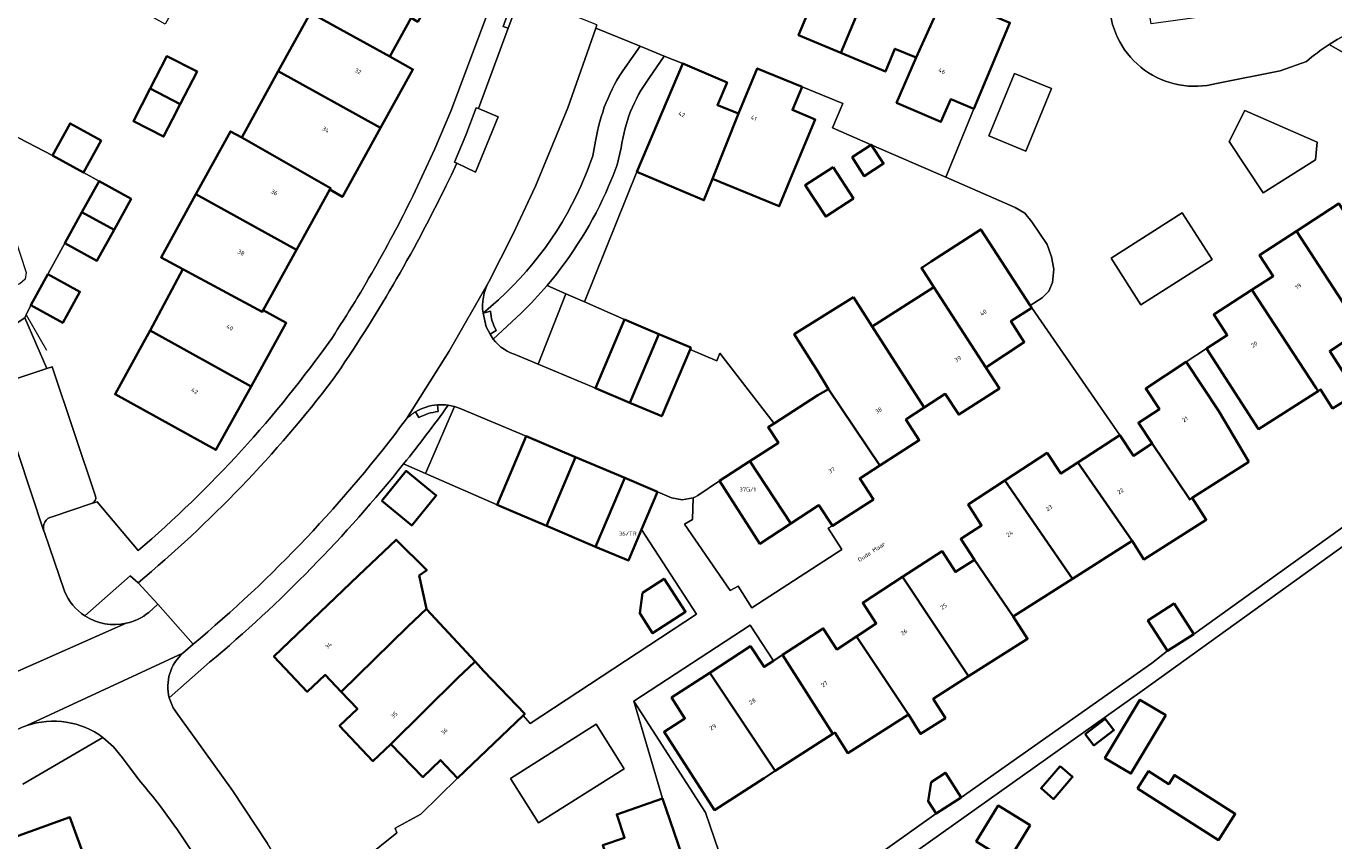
# Model space of a CAD drawing. Header units: metres. Extents: x 197700 to 204338, y 317132 to 325229.
# Tile 220 of 256: x 199540 to 199650, y 319444 to 319514. Entities that reach past the tile are written whole.
import ezdxf
from ezdxf.enums import TextEntityAlignment as Align

# ---------------------------------------------------------------- set-up
doc = ezdxf.new("R2010")
doc.units = ezdxf.units.M
for name, color, linetype, lineweight in [('B-WE-GR-BEPLANTING_CULTUUR_BODEMBEDEKKER-GV', 90, 'Continuous', 18), ('B-WE-GR-BEPLANTING_CULTUUR_HEESTERS-GV', 90, 'Continuous', 18), ('B-WE-IE-TERREINAFSCHEIDING_KUNSTMATIG_HEKWERK-G', 20, 'IE-TERREINAFSCHEIDING-KUNSTMATIG', 18), ('B-WE-OG-BEBOUWING-GV', 7, 'Continuous', 35), ('B-WE-OG-BEBOUWING-T18', 10, 'Continuous', 18), ('B-WE-OG-TERREIN_CULTUURSCHEIDING-GV', 7, 'Continuous', 18), ('B-WE-OG-TERREIN_ERF-GV', 7, 'Continuous', 18), ('B-WE-OG-TOPOGRAFIE-T18', 10, 'Continuous', 18), ('B-WE-VH-VERHARDING_ASFALT-GV', 252, 'Continuous', 18), ('B-WE-VH-VERHARDING_BEDRIJFSVLOERPLAAT-GV', 252, 'Continuous', 18), ('B-WE-VH-VERHARDING_BETONSTRAATSTEEN-GV', 252, 'Continuous', 18), ('B-WE-VH-VERHARDING_OPEN-GV', 252, 'Continuous', 18), ('B-WE-VH-VERHARDING_SIERBESTRATING-GV', 252, 'Continuous', 18), ('B-WE-VH-VERHARDING_TEGEL-GV', 252, 'Continuous', 18)]:
    doc.layers.add(name, color=color, linetype=linetype, lineweight=lineweight)
doc.styles.add('NLCS-ISO-M200-T18', font='NLCS-ISO.ttf', dxfattribs={"height": 0.36})
doc.linetypes.add('IE-TERREINAFSCHEIDING-KUNSTMATIG', pattern='A,4,[82,NLCS.SHX,S=0.75,R=90,X=0,Y=0],4,-2', length=10)

msp = doc.modelspace()

# ---------------------------------------------------------------- linework, layer by layer
at = {"layer": 'B-WE-GR-BEPLANTING_CULTUUR_BODEMBEDEKKER-GV'}
for points in [[(199626.425, 319508.279), (199623.283, 319509.574), (199621.1, 319504.274), (199624.242, 319502.979)], [(199576.013, 319501.947), (199577.61, 319501.196), (199579.509, 319505.875), (199577.846, 319506.596), (199577.65, 319506.658), (199576.779, 319504.334), (199575.818, 319502.046)], [(199648.924, 319503.737), (199642.813, 319506.413), (199641.477, 319503.802), (199644.349, 319499.436), (199648.805, 319502.254)]]:
    msp.add_lwpolyline(points, close=True, dxfattribs=at)
for points in [[(199581.171, 319485.654), (199582.92, 319484.918), (199585.257, 319490.889), (199583.665, 319491.591)], [(199581.465, 319489.236), (199579.085, 319487.048)], [(199571.51, 319476.461), (199573.36, 319475.649), (199573.365, 319475.659), (199575.832, 319481.317), (199575.793, 319481.33), (199575.285, 319481.435)], [(199549.91, 319463.869), (199550.666, 319464.57), (199549.008, 319466.382), (199548.319, 319466.974), (199544.493, 319463.578)]]:
    msp.add_lwpolyline(points, dxfattribs=at)
for points in [[(199583.665, 319491.591, -0.0239245), (199581.465, 319489.236)], [(199579.085, 319487.048, 0.1602921), (199581.171, 319485.654)], [(199575.285, 319481.435, -0.0130712), (199571.51, 319476.461)], [(199548.003, 319462.941, 0.1166361), (199549.91, 319463.869)], [(199544.493, 319463.578, 0.2020609), (199548.003, 319462.941)]]:
    msp.add_lwpolyline(points, format="xyb", dxfattribs=at)
at = {"layer": 'B-WE-GR-BEPLANTING_CULTUUR_HEESTERS-GV'}
for points in [[(199649.936, 319512.013), (199650.629, 319512.449), (199652.2, 319513.301), (199653.841, 319514.009), (199655.538, 319514.567), (199662.282, 319515.959), (199668.047, 319517.911), (199667.51, 319518.187), (199658.568, 319517.054), (199634.873, 319513.778), (199631.652, 319533.101), (199629.341, 319533.398), (199628.584, 319531.576), (199630.79, 319530.678), (199632.218, 319520.23), (199631.804, 319517.763), (199631.324, 319515.31)], [(199667.118, 319515.624), (199668.047, 319517.911), (199662.282, 319515.959), (199655.538, 319514.567), (199653.841, 319514.009), (199652.2, 319513.301), (199650.629, 319512.449), (199649.936, 319512.013)], [(199587.803, 319513.411), (199585.422, 319506.636), (199582.678, 319500), (199580.77, 319495.91), (199578.726, 319491.887)], [(199590.271, 319510.067), (199591.561, 319511.892), (199587.803, 319513.411)], [(199649.936, 319512.013), (199651.474, 319511.134)], [(199640.409, 319508.713), (199645.791, 319509.799), (199648.023, 319510.582)], [(199586.52, 319500), (199587.058, 319501.276), (199587.536, 319502.576), (199587.781, 319503.826)], [(199537.788, 319483.381), (199541.271, 319484.548), (199539.392, 319488.832), (199535.766, 319486.457), (199536.596, 319484.025)]]:
    msp.add_lwpolyline(points, dxfattribs=at)
for points in [[(199631.324, 319515.31, 0.4745499), (199640.409, 319508.713)], [(199648.023, 319510.582, -0.0298868), (199649.936, 319512.013)], [(199587.781, 319503.826, -0.1145782), (199590.271, 319510.067)], [(199578.238, 319489.244, 0.1171087), (199586.52, 319500)], [(199578.726, 319491.887, 0.1615309), (199578.238, 319489.244)]]:
    msp.add_lwpolyline(points, format="xyb", dxfattribs=at)
for points in [[(199637.502, 319497.752), (199631.461, 319493.909), (199633.989, 319489.935), (199640.03, 319493.778)], [(199604.336, 319471.404), (199601.708, 319469.694), (199598.269, 319475.011), (199596.446, 319473.785), (199596.247, 319473.678), (199596.041, 319473.589), (199595.984, 319471.757), (199595.31, 319471.353), (199599.187, 319465.73), (199599.85, 319466.099), (199601.026, 319464.254), (199608.636, 319469.2), (199607.501, 319471.001), (199607.856, 319471.197), (199606.709, 319472.948)]]:
    msp.add_lwpolyline(points, close=True, dxfattribs=at)
at = {"layer": 'B-WE-IE-TERREINAFSCHEIDING_KUNSTMATIG_HEKWERK-G'}
for points in [[(199585.257, 319490.889), (199583.665, 319491.591)], [(199582.92, 319484.918), (199585.257, 319490.889)], [(199539.522, 319489.107), (199541.235, 319486.102)], [(199575.832, 319481.317), (199573.365, 319475.659)], [(199573.365, 319475.659), (199573.36, 319475.649), (199571.51, 319476.461)]]:
    msp.add_lwpolyline(points, dxfattribs=at)
at = {"layer": 'B-WE-OG-BEBOUWING-GV'}
for points in [[(199608.559, 319511.315), (199612.424, 319520.545), (199606.933, 319522.847), (199603.861, 319515.571), (199605.784, 319514.766), (199604.968, 319512.82)], [(199570.341, 319511.005), (199572.153, 319514.269), (199572.709, 319513.951), (199573.67, 319515.628), (199573.962, 319515.459), (199574.118, 319515.741), (199564.916, 319520.856), (199562.487, 319516.486), (199561.871, 319515.342), (199563.48, 319514.463), (199563.62, 319514.716)], [(199612.424, 319520.545), (199608.559, 319511.315), (199612.34, 319509.73), (199613.152, 319511.666), (199614.935, 319510.907), (199618.195, 319518.126)], [(199614.935, 319510.907), (199613.284, 319507.078), (199617.051, 319505.453), (199617.896, 319507.391), (199619.833, 319506.578), (199622.893, 319513.868), (199618.283, 319515.804), (199617.457, 319516.151), (199618.283, 319518.089), (199618.195, 319518.126)], [(199560.884, 319509.746), (199569.561, 319504.956), (199572.298, 319509.912), (199570.341, 319511.005), (199563.62, 319514.716), (199563.48, 319514.463)], [(199552.583, 319506.972), (199554, 319509.727), (199551.444, 319511.041), (199550.027, 319508.286)], [(199591.262, 319501.231), (199595.865, 319499.277), (199596.961, 319498.812), (199597.698, 319500.634), (199599.883, 319506.163), (199598.107, 319506.882), (199598.927, 319508.804), (199595.158, 319510.41)], [(199557.789, 319504.121), (199565.32, 319499.845), (199565.245, 319499.712), (199566.324, 319499.091), (199569.561, 319504.956), (199560.884, 319509.746)], [(199597.698, 319500.634), (199603.34, 319498.312), (199604.474, 319501.041), (199606.392, 319505.658), (199604.453, 319506.472), (199605.272, 319508.418), (199601.475, 319509.995), (199599.883, 319506.163)], [(199550.027, 319508.286), (199548.61, 319505.532), (199551.166, 319504.217), (199551.923, 319505.69), (199552.583, 319506.972)], [(199541.743, 319502.614), (199544.37, 319501.164), (199545.867, 319503.878), (199543.241, 319505.328)], [(199562.422, 319494.603), (199565.245, 319499.712), (199565.32, 319499.845), (199557.789, 319504.121), (199556.833, 319504.648), (199553.906, 319499.33)], [(199609.515, 319502.463), (199610.553, 319500.865), (199612.182, 319501.922), (199611.144, 319503.52)], [(199607.906, 319501.625), (199605.55, 319500.096), (199607.279, 319497.434), (199609.635, 319498.963)], [(199545.696, 319500.421), (199544.248, 319497.799), (199546.962, 319496.301), (199548.41, 319498.923)], [(199562.422, 319494.603), (199553.906, 319499.33), (199550.957, 319493.972), (199552.784, 319492.967), (199559.515, 319489.339), (199559.602, 319489.5)], [(199653.253, 319497.65), (199651.913, 319496.785), (199650.773, 319498.536), (199647.191, 319496.203), (199652.657, 319487.772), (199657.639, 319490.952)], [(199542.801, 319495.177), (199545.515, 319493.679), (199546.962, 319496.301), (199544.248, 319497.799)], [(199624.615, 319489.889), (199620.423, 319496.345), (199616.23, 319493.623), (199615.502, 319493.151), (199615.396, 319493.082), (199616.457, 319491.44), (199620.851, 319484.643), (199624.108, 319486.782), (199622.971, 319488.55), (199624.742, 319489.693)], [(199647.191, 319496.203), (199644.057, 319494.162), (199645.206, 319492.388), (199643.396, 319491.22), (199648.855, 319482.869), (199649.01, 319482.636), (199649.216, 319482.768), (199650.235, 319481.17), (199652.291, 319482.434), (199649.998, 319486.028), (199652.657, 319487.772)], [(199541.352, 319492.55), (199539.9, 319489.904), (199542.618, 319488.413), (199544.07, 319491.059)], [(199552.784, 319492.967), (199550.013, 319487.761), (199558.576, 319483.019), (199561.562, 319488.418), (199559.602, 319489.5), (199559.515, 319489.339)], [(199615.612, 319481.228), (199617.414, 319482.4), (199618.553, 319480.636), (199622.001, 319482.862), (199620.851, 319484.643), (199616.457, 319491.44), (199611.226, 319488.102)], [(199609.635, 319490.596), (199604.62, 319487.447), (199606.215, 319484.905), (199606.515, 319484.425), (199607.523, 319482.807), (199611.875, 319476.316), (199615.211, 319478.463), (199614.074, 319480.228), (199615.612, 319481.228), (199611.226, 319488.102)], [(199649.01, 319482.636), (199648.855, 319482.869), (199643.396, 319491.22), (199640.174, 319489.14), (199641.308, 319487.372), (199639.547, 319486.231), (199642.265, 319482.035), (199643.962, 319479.415)], [(199593.146, 319487.467), (199592.21, 319487.862), (199590.22, 319488.702), (199587.762, 319482.88), (199590.673, 319481.651)], [(199558.576, 319483.019), (199550.013, 319487.761), (199549.473, 319486.746), (199547.053, 319482.37), (199555.603, 319477.642)], [(199595.847, 319486.327), (199593.146, 319487.467), (199590.673, 319481.651), (199593.389, 319480.505), (199595.781, 319486.17)], [(199643.147, 319476.633), (199640.587, 319480.932), (199637.839, 319485.109), (199634.407, 319482.85), (199635.567, 319481.088), (199633.787, 319479.946), (199634.95, 319478.193), (199638.131, 319473.434), (199638.351, 319473.581)], [(199607.523, 319482.807), (199606.613, 319482.291), (199602.905, 319479.892), (199602.415, 319479.575), (199603.273, 319478.249), (199600.845, 319476.678), (199604.336, 319471.404), (199606.709, 319472.948), (199607.856, 319471.197), (199611.33, 319473.453), (199610.168, 319475.217), (199611.875, 319476.316)], [(199583.613, 319471.205), (199586.074, 319477.035), (199581.903, 319478.805), (199579.427, 319472.984), (199580.629, 319472.473)], [(199634.95, 319478.193), (199633.365, 319477.145), (199632.212, 319478.889), (199628.648, 319476.575), (199633.243, 319469.942), (199634.251, 319468.359), (199639.534, 319471.721), (199638.351, 319473.581), (199638.131, 319473.434)], [(199586.074, 319477.035), (199583.613, 319471.205), (199583.745, 319471.149), (199587.783, 319469.434), (199590.244, 319475.265)], [(199628.192, 319466.728), (199633.243, 319469.942), (199628.648, 319476.575), (199627.208, 319475.641), (199626.048, 319477.397), (199622.449, 319475.042)], [(199604.336, 319471.404), (199600.845, 319476.678), (199598.269, 319475.011), (199601.708, 319469.694)], [(199569.655, 319473.333), (199572.196, 319471.247), (199574.274, 319473.778), (199571.733, 319475.864)], [(199590.244, 319475.265), (199587.783, 319469.434), (199590.555, 319468.256), (199591.666, 319470.894), (199593.013, 319474.09)], [(199622.449, 319475.042), (199619.361, 319473.021), (199620.488, 319471.241), (199618.731, 319470.093), (199619.88, 319468.334), (199623.174, 319463.534), (199628.192, 319466.728)], [(199566.214, 319457.144), (199571.852, 319462.681), (199573.433, 319464.181), (199572.83, 319466.986), (199573.465, 319467.459), (199570.871, 319470.03), (199567.687, 319466.993), (199560.51, 319460.135), (199563.339, 319457.137), (199564.859, 319458.572)], [(199619.88, 319468.334), (199618.275, 319467.296), (199617.138, 319469.049), (199613.78, 319466.872), (199619.385, 319458.453), (199624.383, 319461.633), (199623.174, 319463.534)], [(199591.762, 319465.531), (199591.519, 319463.79), (199592.612, 319462.107), (199595.404, 319463.92), (199593.589, 319466.717)], [(199614.288, 319455.209), (199615.328, 319453.562), (199617.431, 319454.9), (199616.391, 319456.547), (199619.385, 319458.453), (199613.78, 319466.872), (199610.413, 319464.69), (199611.57, 319462.923), (199609.886, 319461.822)], [(199577.558, 319459.696), (199573.443, 319464.136), (199573.433, 319464.181), (199571.852, 319462.681), (199566.214, 319457.144), (199567.597, 319455.686), (199566.076, 319454.253), (199568.9, 319451.257), (199570.42, 319452.69), (199576.101, 319458.307), (199577.513, 319459.652)], [(199638.479, 319462.036), (199636.813, 319464.616), (199634.584, 319463.177), (199636.25, 319460.597)], [(199614.288, 319455.209), (199609.886, 319461.822), (199608.217, 319460.732), (199607.078, 319462.514), (199603.609, 319460.256), (199607.891, 319453.585), (199608.044, 319453.684), (199609.153, 319451.942)], [(199602.859, 319459.768), (199602.053, 319459.243), (199600.906, 319460.996), (199597.447, 319458.747), (199603.001, 319450.428), (199607.891, 319453.585), (199603.609, 319460.256)], [(199581.627, 319455.124), (199581.773, 319455.263), (199578.317, 319458.877), (199577.558, 319459.696), (199577.513, 319459.652), (199576.101, 319458.307), (199570.42, 319452.69), (199573.14, 319449.907), (199574.626, 319451.348), (199576.085, 319449.823)], [(199597.447, 319458.747), (199594.212, 319456.644), (199595.349, 319454.875), (199593.585, 319453.736), (199597.862, 319447.111), (199602.063, 319449.823), (199603.001, 319450.428)], [(199636.097, 319455.146), (199633.905, 319456.458), (199630.951, 319451.521), (199633.142, 319450.208)], [(199629.276, 319453.544), (199630.017, 319452.584), (199631.711, 319453.891), (199630.97, 319454.852)], [(199627.157, 319450.831), (199625.537, 319448.955), (199626.59, 319448.045), (199628.21, 319449.921)], [(199616.219, 319449.486), (199615.972, 319447.851), (199616.644, 319446.809), (199618.771, 319448.182), (199617.427, 319450.265)], [(199633.709, 319448.924), (199640.57, 319444.56), (199641.992, 319446.787), (199636.836, 319450.077), (199636.352, 319449.316), (199634.646, 319450.4)], [(199596.691, 319438.621), (199593.443, 319448.086), (199589.566, 319446.745), (199590.24, 319444.761), (199588.381, 319444.125), (199590.818, 319436.609), (199591.034, 319436.679), (199591.962, 319436.998)], [(199624.615, 319445.828), (199621.905, 319447.49), (199620.037, 319444.445), (199622.746, 319442.782)], [(199537.502, 319444.434), (199541.518, 319433.197), (199544.237, 319434.182), (199547.275, 319435.321), (199545.973, 319438.906), (199543.223, 319446.498)]]:
    msp.add_lwpolyline(points, close=True, dxfattribs=at)
at = {"layer": 'B-WE-OG-TERREIN_CULTUURSCHEIDING-GV'}
msp.add_lwpolyline([(199534.662, 319489.692), (199535.766, 319486.457), (199539.392, 319488.832), (199539.522, 319489.107), (199539.9, 319489.904), (199541.352, 319492.55), (199542.801, 319495.177), (199544.248, 319497.799), (199545.696, 319500.421), (199544.37, 319501.164), (199541.743, 319502.614), (199538.926, 319504.071), (199533.797, 319506.753), (199532.706, 319504.883), (199531.28, 319502.54), (199533.779, 319495.761), (199537.097, 319496.871), (199538.051, 319497.19), (199539.511, 319492.676), (199539.429, 319492.11), (199538.976, 319491.735), (199534.635, 319490.195)], dxfattribs=at)
at = {"layer": 'B-WE-OG-TERREIN_ERF-GV'}
for points in [[(199572.694, 319500), (199574.156, 319503.161), (199575.521, 319506.366), (199577.781, 319512.378), (199579.446, 319516.855), (199580.021, 319518.4), (199560.755, 319528.945), (199557.406, 319521.768), (199557.289, 319521.516), (199559.893, 319520.209), (199558.504, 319517.444), (199557.115, 319514.678), (199554.38, 319516.051), (199555.769, 319518.816), (199557.158, 319521.582), (199555.955, 319522.217), (199553.649, 319518.015), (199551.303, 319513.742), (199545.899, 319516.788), (199540.686, 319519.727), (199540.585, 319519.784), (199539.589, 319518.02), (199534.477, 319520.859)], [(199572.153, 319514.269), (199570.341, 319511.005), (199572.298, 319509.912), (199569.561, 319504.956), (199566.324, 319499.091), (199565.245, 319499.712), (199562.422, 319494.603), (199559.602, 319489.5), (199561.562, 319488.418), (199558.576, 319483.019), (199555.603, 319477.642), (199547.053, 319482.37), (199549.473, 319486.746), (199550.013, 319487.761), (199552.784, 319492.967), (199550.957, 319493.972), (199553.906, 319499.33), (199556.833, 319504.648), (199557.789, 319504.121), (199560.884, 319509.746), (199563.48, 319514.463)], [(199585.257, 319490.889), (199586.833, 319490.195), (199591.262, 319501.231), (199595.158, 319510.41), (199593.598, 319511.039), (199592.28, 319509.131)], [(199538.926, 319504.071), (199541.743, 319502.614), (199543.241, 319505.328), (199545.867, 319503.878), (199544.37, 319501.164), (199545.696, 319500.421), (199548.41, 319498.923), (199546.962, 319496.301)], [(199589.945, 319503.249), (199589.612, 319501.829), (199589.262, 319500.909), (199588.885, 319500)], [(199546.962, 319496.301), (199545.515, 319493.679), (199542.801, 319495.177), (199541.352, 319492.55), (199544.07, 319491.059), (199542.618, 319488.413), (199539.9, 319489.904), (199539.522, 319489.107), (199539.392, 319488.832), (199541.271, 319484.548), (199541.717, 319484.697), (199545.396, 319473.735)], [(199583.665, 319491.591), (199585.257, 319490.889)], [(199652.657, 319487.772), (199649.998, 319486.028), (199652.291, 319482.434), (199650.235, 319481.17), (199649.216, 319482.768), (199649.01, 319482.636), (199643.962, 319479.415), (199642.265, 319482.035), (199639.547, 319486.231), (199637.839, 319485.109), (199640.587, 319480.932), (199643.147, 319476.633), (199638.351, 319473.581), (199639.534, 319471.721), (199634.251, 319468.359), (199633.243, 319469.942), (199628.192, 319466.728), (199623.174, 319463.534), (199624.383, 319461.633), (199619.385, 319458.453), (199616.391, 319456.547), (199617.431, 319454.9), (199615.328, 319453.562), (199614.288, 319455.209), (199609.153, 319451.942), (199608.044, 319453.684), (199607.891, 319453.585), (199603.001, 319450.428), (199602.063, 319449.823), (199597.862, 319447.111), (199593.585, 319453.736), (199595.349, 319454.875), (199594.212, 319456.644), (199597.447, 319458.747), (199600.906, 319460.996), (199602.053, 319459.243), (199602.859, 319459.768), (199600.886, 319462.786), (199591.01, 319456.354), (199597.095, 319446.911), (199600.438, 319437.144)], [(199573.433, 319464.181), (199573.443, 319464.136), (199577.558, 319459.696), (199578.317, 319458.877), (199581.773, 319455.263), (199581.627, 319455.124), (199582.232, 319454.46), (199596.339, 319463.705), (199591.666, 319470.894), (199590.555, 319468.256), (199587.783, 319469.434), (199583.745, 319471.149), (199583.613, 319471.205), (199580.629, 319472.473), (199579.427, 319472.984), (199573.365, 319475.659), (199573.36, 319475.649), (199571.51, 319476.461)], [(199604.458, 319438.137), (199616.644, 319446.809), (199615.972, 319447.851), (199616.219, 319449.486), (199617.427, 319450.265), (199618.771, 319448.182), (199634.921, 319459.561), (199636.25, 319460.597), (199634.584, 319463.177), (199636.813, 319464.616), (199638.479, 319462.036), (199655.125, 319473.971)], [(199658.004, 319474.42), (199634.102, 319457.21), (199612.072, 319441.571)], [(199545.056, 319473.092), (199545.542, 319473.237), (199549.018, 319469.116)], [(199568.195, 319442.967), (199570.921, 319445.171), (199570.792, 319445.559), (199572.973, 319446.747), (199576.085, 319449.823), (199574.626, 319451.348), (199573.14, 319449.907), (199570.42, 319452.69), (199568.9, 319451.257), (199566.076, 319454.253), (199567.597, 319455.686), (199566.214, 319457.144), (199564.859, 319458.572), (199563.339, 319457.137), (199560.51, 319460.135), (199567.687, 319466.993), (199570.871, 319470.03), (199573.465, 319467.459), (199572.83, 319466.986), (199573.433, 319464.181)], [(199555.066, 319459.637), (199551.645, 319456.62), (199551.98, 319455.768), (199552.512, 319455.022), (199553.84, 319453.164), (199556.994, 319448.777), (199559.974, 319444.271)], [(199548.916, 319449.862), (199547.693, 319451.544), (199546.931, 319452.479), (199546.023, 319453.272), (199539.237, 319449.303)], [(199537.502, 319444.434), (199543.223, 319446.498), (199545.973, 319438.906), (199547.275, 319435.321), (199544.237, 319434.182), (199541.518, 319433.197), (199539.545, 319432.483), (199538.938, 319432.263)]]:
    msp.add_lwpolyline(points, dxfattribs=at)
for points in [[(199550.027, 319508.286), (199551.444, 319511.041), (199554, 319509.727), (199552.583, 319506.972), (199551.923, 319505.69), (199551.166, 319504.217), (199548.61, 319505.532)], [(199592.21, 319487.862), (199593.146, 319487.467), (199595.847, 319486.327), (199595.781, 319486.17), (199598.056, 319485.21), (199598.321, 319485.836), (199602.905, 319479.892), (199606.613, 319482.291), (199607.523, 319482.807), (199606.515, 319484.425), (199606.215, 319484.905), (199604.62, 319487.447), (199609.635, 319490.596), (199611.226, 319488.102), (199616.457, 319491.44), (199615.396, 319493.082), (199615.502, 319493.151), (199616.23, 319493.623), (199620.423, 319496.345), (199624.615, 319489.889), (199625.63, 319490.541), (199626.191, 319491.114), (199626.501, 319491.854), (199626.608, 319492.966), (199626.42, 319494.03), (199626.056, 319495.049), (199624.752, 319496.981), (199624.144, 319497.713), (199623.333, 319498.21), (199617.473, 319500.763), (199611.144, 319503.52), (199607.847, 319504.957), (199608.746, 319507.005), (199605.272, 319508.418), (199604.453, 319506.472), (199606.392, 319505.658), (199604.474, 319501.041), (199603.34, 319498.312), (199597.698, 319500.634), (199596.961, 319498.812), (199595.865, 319499.277), (199591.262, 319501.231), (199586.833, 319490.195), (199590.22, 319488.702)], [(199611.144, 319503.52), (199612.182, 319501.922), (199610.553, 319500.865), (199609.515, 319502.463)], [(199605.55, 319500.096), (199607.906, 319501.625), (199609.635, 319498.963), (199607.279, 319497.434)], [(199569.655, 319473.333), (199571.733, 319475.864), (199574.274, 319473.778), (199572.196, 319471.247)], [(199591.762, 319465.531), (199593.589, 319466.717), (199595.404, 319463.92), (199592.612, 319462.107), (199591.519, 319463.79)], [(199636.097, 319455.146), (199633.142, 319450.208), (199630.951, 319451.521), (199633.905, 319456.458)], [(199629.276, 319453.544), (199630.97, 319454.852), (199631.711, 319453.891), (199630.017, 319452.584)], [(199627.157, 319450.831), (199628.21, 319449.921), (199626.59, 319448.045), (199625.537, 319448.955)], [(199636.836, 319450.077), (199641.992, 319446.787), (199640.57, 319444.56), (199633.709, 319448.924), (199634.646, 319450.4), (199636.352, 319449.316)], [(199622.746, 319442.782), (199620.037, 319444.445), (199621.905, 319447.49), (199624.615, 319445.828)]]:
    msp.add_lwpolyline(points, close=True, dxfattribs=at)
for points in [[(199592.28, 319509.131, 0.1234459), (199589.945, 319503.249)], [(199565.411, 319487.098, 0.0326423), (199572.694, 319500)], [(199588.885, 319500, -0.0740155), (199583.665, 319491.591)], [(199549.018, 319469.116, 0.061988), (199565.411, 319487.098)], [(199571.51, 319476.461, -0.0493592), (199555.066, 319459.637)], [(199545.396, 319473.735, -0.4040459), (199545.056, 319473.092)], [(199557.586, 319436.146, 0.0720813), (199548.916, 319449.862)]]:
    msp.add_lwpolyline(points, format="xyb", dxfattribs=at)
at = {"layer": 'B-WE-VH-VERHARDING_ASFALT-GV'}
for points in [[(199578.726, 319491.887), (199580.77, 319495.91), (199582.678, 319500), (199585.422, 319506.636), (199587.803, 319513.411), (199587.896, 319513.687), (199586.239, 319514.336), (199581.401, 319516.13), (199581.075, 319515.263), (199580.852, 319514.668), (199580.377, 319513.392), (199577.846, 319506.596), (199579.509, 319505.875), (199577.61, 319501.196), (199576.013, 319501.947), (199575.553, 319500.971), (199575.084, 319500)], [(199571.747, 319480.279), (199575.354, 319486.012), (199578.726, 319491.887)], [(199549.008, 319466.382), (199550.666, 319464.57), (199553.661, 319461.166)], [(199552.8, 319460.406), (199553.661, 319461.166), (199550.666, 319464.57), (199549.91, 319463.869)], [(199548.003, 319462.941), (199535.285, 319457.334), (199537.655, 319453.301), (199538.377, 319453.744)], [(199539.575, 319454.274), (199552.8, 319460.406)]]:
    msp.add_lwpolyline(points, dxfattribs=at)
for points in [[(199575.084, 319500, -0.0370873), (199565.541, 319483.632)], [(199565.541, 319483.632, -0.0560925), (199549.008, 319466.382)], [(199553.661, 319461.166, 0.0588446), (199571.747, 319480.279)], [(199549.91, 319463.869, -0.1166361), (199548.003, 319462.941)], [(199538.377, 319453.744, -0.0458878), (199539.575, 319454.274)]]:
    msp.add_lwpolyline(points, format="xyb", dxfattribs=at)
at = {"layer": 'B-WE-VH-VERHARDING_BEDRIJFSVLOERPLAAT-GV'}
msp.add_lwpolyline([(199580.377, 319513.392), (199580.852, 319514.668), (199581.075, 319515.263), (199580.636, 319515.412), (199579.933, 319513.543)], close=True, dxfattribs=at)
at = {"layer": 'B-WE-VH-VERHARDING_BETONSTRAATSTEEN-GV'}
for points in [[(199587.896, 319513.687), (199587.803, 319513.411), (199591.561, 319511.892), (199593.598, 319511.039), (199595.158, 319510.41), (199598.927, 319508.804), (199598.107, 319506.882), (199599.883, 319506.163), (199601.475, 319509.995), (199605.272, 319508.418), (199608.746, 319507.005), (199607.847, 319504.957), (199611.144, 319503.52), (199617.473, 319500.763), (199619.833, 319506.578), (199617.896, 319507.391), (199617.051, 319505.453), (199613.284, 319507.078), (199614.935, 319510.907), (199613.152, 319511.666), (199612.34, 319509.73), (199608.559, 319511.315), (199604.968, 319512.82), (199605.784, 319514.766)], [(199593.598, 319511.039), (199591.561, 319511.892), (199590.271, 319510.067)], [(199542.76, 319465.667), (199541.036, 319470.737), (199541.027, 319470.764), (199536.596, 319484.025), (199535.766, 319486.457), (199534.662, 319489.692), (199532.343, 319496.292), (199531.512, 319497.808), (199530.31, 319499.357), (199530.178, 319499.948), (199530.196, 319500.554), (199531.28, 319502.54), (199532.706, 319504.883), (199522.053, 319510.8), (199520.592, 319508.062), (199521.238, 319506.311), (199521.451, 319505.735), (199521.772, 319504.855), (199521.781, 319504.795), (199521.786, 319504.735), (199522.733, 319498.384)], [(199592.28, 319509.131), (199593.598, 319511.039)], [(199587.781, 319503.826), (199587.536, 319502.576), (199587.058, 319501.276), (199586.52, 319500)], [(199588.885, 319500), (199589.262, 319500.909), (199589.612, 319501.829), (199589.945, 319503.249)], [(199578.726, 319491.887), (199575.354, 319486.012), (199571.747, 319480.279)], [(199578.871, 319489.401), (199578.238, 319489.244)], [(199578.238, 319489.244), (199578.871, 319489.401)], [(199578.238, 319489.244), (199578.497, 319488.082), (199578.844, 319487.472), (199579.357, 319487.783)], [(199579.085, 319487.048), (199578.844, 319487.472), (199578.497, 319488.082), (199578.238, 319489.244)], [(199579.357, 319487.783), (199578.844, 319487.472), (199579.085, 319487.048), (199581.465, 319489.236)], [(199586.074, 319477.035), (199590.244, 319475.265), (199593.013, 319474.09), (199594.215, 319473.592), (199595.127, 319473.421), (199596.041, 319473.589), (199596.247, 319473.678), (199596.446, 319473.785), (199598.269, 319475.011), (199600.845, 319476.678), (199603.273, 319478.249), (199602.415, 319479.575), (199602.905, 319479.892), (199598.321, 319485.836), (199598.056, 319485.21), (199595.781, 319486.17), (199593.389, 319480.505), (199590.673, 319481.651), (199587.762, 319482.88), (199582.92, 319484.918), (199581.171, 319485.654)], [(199574.44, 319480.89), (199574.377, 319481.465)], [(199572.508, 319480.868), (199572.787, 319480.385)], [(199575.285, 319481.435), (199575.793, 319481.33), (199575.832, 319481.317), (199576.286, 319481.164), (199581.903, 319478.805), (199586.074, 319477.035)], [(199536.52, 319458.073), (199535.599, 319457.522), (199535.285, 319457.334), (199548.003, 319462.941)], [(199552.8, 319460.406), (199539.575, 319454.274)], [(199600.977, 319420.201), (199600.056, 319422.923), (199597.275, 319421.943), (199594.242, 319420.907), (199591.405, 319419.938), (199588.723, 319419.022), (199587.516, 319422.557), (199576.147, 319418.694), (199570.609, 319416.945), (199567.928, 319424.665), (199564.127, 319436.071), (199563.501, 319437.79), (199562.793, 319439.263), (199562.044, 319440.715), (199561.041, 319442.511), (199559.974, 319444.271), (199556.994, 319448.777), (199553.84, 319453.164), (199552.512, 319455.022), (199551.98, 319455.768), (199551.645, 319456.62)], [(199546.023, 319453.272), (199546.931, 319452.479), (199547.693, 319451.544), (199548.916, 319449.862)]]:
    msp.add_lwpolyline(points, dxfattribs=at)
for points in [[(199590.271, 319510.067, 0.1145782), (199587.781, 319503.826)], [(199589.945, 319503.249, -0.1234459), (199592.28, 319509.131)], [(199586.52, 319500, -0.1171087), (199578.238, 319489.244)], [(199583.665, 319491.591, 0.0740155), (199588.885, 319500)], [(199578.238, 319489.244, -0.1615309), (199578.726, 319491.887)], [(199581.465, 319489.236, 0.0239245), (199583.665, 319491.591)], [(199579.357, 319487.783, -0.1145272), (199578.871, 319489.401)], [(199578.871, 319489.401, 0.1145272), (199579.357, 319487.783)], [(199581.171, 319485.654, -0.1602921), (199579.085, 319487.048)], [(199574.377, 319481.465, 0.1176883), (199572.508, 319480.868)], [(199572.508, 319480.868, -0.1176883), (199574.377, 319481.465)], [(199574.377, 319481.465, -0.0548628), (199575.285, 319481.435)], [(199571.747, 319480.279, -0.0568578), (199572.508, 319480.868)], [(199572.787, 319480.385, -0.1057898), (199574.44, 319480.89)], [(199544.493, 319463.578, -0.151282), (199542.76, 319465.667)], [(199548.003, 319462.941, -0.2020609), (199544.493, 319463.578)], [(199551.645, 319456.62, -0.2823471), (199552.8, 319460.406)], [(199539.575, 319454.274, -0.2435812), (199546.023, 319453.272)], [(199548.916, 319449.862, -0.0720813), (199557.586, 319436.146)]]:
    msp.add_lwpolyline(points, format="xyb", dxfattribs=at)
msp.add_lwpolyline([(199580.556, 319449.792), (199582.946, 319446.014), (199590.209, 319450.609), (199587.818, 319454.387)], close=True, dxfattribs=at)
at = {"layer": 'B-WE-VH-VERHARDING_OPEN-GV'}
for points in [[(199675.658, 319491.806), (199671.03, 319487.593), (199668.672, 319485.851), (199655.125, 319473.971), (199638.479, 319462.036), (199636.25, 319460.597), (199634.921, 319459.561), (199618.771, 319448.182), (199616.644, 319446.809), (199604.458, 319438.137), (199605.587, 319437.1), (199612.072, 319441.571), (199634.102, 319457.21), (199658.004, 319474.42), (199689.514, 319501.602), (199688.264, 319502.529), (199678.116, 319493.691)], [(199585.257, 319490.889), (199582.92, 319484.918), (199587.762, 319482.88), (199590.22, 319488.702), (199586.833, 319490.195)], [(199573.365, 319475.659), (199579.427, 319472.984), (199581.903, 319478.805), (199576.286, 319481.164), (199575.832, 319481.317)]]:
    msp.add_lwpolyline(points, close=True, dxfattribs=at)
at = {"layer": 'B-WE-VH-VERHARDING_SIERBESTRATING-GV'}
for points in [[(199640.409, 319508.713, -0.4745499), (199631.324, 319515.31)], [(199649.936, 319512.013, 0.0298868), (199648.023, 319510.582)]]:
    msp.add_lwpolyline(points, format="xyb", dxfattribs=at)
for points in [[(199622.893, 319513.868), (199619.833, 319506.578), (199617.473, 319500.763), (199623.333, 319498.21), (199624.144, 319497.713), (199624.752, 319496.981), (199626.056, 319495.049), (199626.42, 319494.03), (199626.608, 319492.966), (199626.501, 319491.854), (199626.191, 319491.114), (199625.63, 319490.541), (199624.615, 319489.889), (199624.742, 319489.693), (199632.212, 319478.889), (199633.365, 319477.145), (199634.95, 319478.193), (199633.787, 319479.946), (199635.567, 319481.088), (199634.407, 319482.85), (199637.839, 319485.109), (199639.547, 319486.231), (199641.308, 319487.372), (199640.174, 319489.14), (199643.396, 319491.22), (199645.206, 319492.388), (199644.057, 319494.162), (199647.191, 319496.203), (199650.773, 319498.536)], [(199651.474, 319511.134), (199649.936, 319512.013)], [(199648.023, 319510.582), (199645.791, 319509.799), (199640.409, 319508.713)], [(199588.381, 319444.125), (199590.24, 319444.761), (199589.566, 319446.745), (199593.443, 319448.086), (199591.01, 319456.354), (199600.886, 319462.786), (199602.859, 319459.768), (199603.609, 319460.256), (199607.078, 319462.514), (199608.217, 319460.732), (199609.886, 319461.822), (199611.57, 319462.923), (199610.413, 319464.69), (199613.78, 319466.872), (199617.138, 319469.049), (199618.275, 319467.296), (199619.88, 319468.334), (199618.731, 319470.093), (199620.488, 319471.241), (199619.361, 319473.021), (199622.449, 319475.042), (199626.048, 319477.397), (199627.208, 319475.641), (199628.648, 319476.575), (199632.212, 319478.889), (199624.742, 319489.693), (199622.971, 319488.55), (199624.108, 319486.782), (199620.851, 319484.643), (199622.001, 319482.862), (199618.553, 319480.636), (199617.414, 319482.4), (199615.612, 319481.228), (199614.074, 319480.228), (199615.211, 319478.463), (199611.875, 319476.316), (199610.168, 319475.217), (199611.33, 319473.453), (199607.856, 319471.197), (199607.501, 319471.001), (199608.636, 319469.2), (199601.026, 319464.254), (199599.85, 319466.099), (199599.187, 319465.73), (199595.31, 319471.353), (199595.984, 319471.757), (199596.041, 319473.589), (199595.127, 319473.421), (199594.215, 319473.592), (199593.013, 319474.09), (199591.666, 319470.894), (199596.339, 319463.705), (199582.232, 319454.46), (199581.627, 319455.124), (199576.085, 319449.823), (199572.973, 319446.747), (199570.792, 319445.559), (199570.921, 319445.171), (199568.195, 319442.967)]]:
    msp.add_lwpolyline(points, dxfattribs=at)
for points in [[(199626.425, 319508.279), (199624.242, 319502.979), (199621.1, 319504.274), (199623.283, 319509.574)], [(199648.924, 319503.737), (199648.805, 319502.254), (199644.349, 319499.436), (199641.477, 319503.802), (199642.813, 319506.413)], [(199637.502, 319497.752), (199640.03, 319493.778), (199633.989, 319489.935), (199631.461, 319493.909)], [(199597.096, 319422.466), (199597.275, 319421.943), (199600.056, 319422.923), (199603.258, 319426.848), (199606.082, 319424.892), (199609.182, 319422.878), (199614.878, 319419.147), (199617.091, 319411.935), (199624.614, 319414.13), (199623.64, 319417.326), (199612.253, 319425.667), (199602.048, 319432.366), (199605.587, 319437.1), (199604.458, 319438.137), (199604.391, 319438.199), (199600.438, 319437.144), (199597.095, 319446.911), (199591.01, 319456.354), (199593.443, 319448.086), (199596.691, 319438.621), (199600.015, 319429.047), (199601.632, 319427.996)], [(199580.556, 319449.792), (199587.818, 319454.387), (199590.209, 319450.609), (199582.946, 319446.014)]]:
    msp.add_lwpolyline(points, close=True, dxfattribs=at)
at = {"layer": 'B-WE-VH-VERHARDING_TEGEL-GV'}
for points in [[(199575.084, 319500), (199575.553, 319500.971), (199576.013, 319501.947), (199575.818, 319502.046), (199576.779, 319504.334), (199577.65, 319506.658), (199577.846, 319506.596), (199580.377, 319513.392), (199579.933, 319513.543), (199580.636, 319515.412), (199581.075, 319515.263), (199581.401, 319516.13), (199579.446, 319516.855), (199577.781, 319512.378), (199575.521, 319506.366), (199574.156, 319503.161), (199572.694, 319500)], [(199536.596, 319484.025), (199541.027, 319470.764)], [(199545.396, 319473.735), (199541.717, 319484.697), (199541.271, 319484.548), (199537.788, 319483.381)], [(199574.377, 319481.465), (199574.44, 319480.89)], [(199572.787, 319480.385), (199572.508, 319480.868)], [(199549.018, 319469.116), (199545.542, 319473.237), (199545.056, 319473.092), (199541.715, 319471.984)], [(199541.715, 319471.984), (199545.056, 319473.092)], [(199541.027, 319470.764), (199541.036, 319470.737), (199542.76, 319465.667)], [(199544.493, 319463.578), (199548.319, 319466.974), (199549.008, 319466.382)], [(199553.661, 319461.166), (199552.8, 319460.406)], [(199551.645, 319456.62), (199555.066, 319459.637)], [(199539.237, 319449.303), (199546.023, 319453.272)]]:
    msp.add_lwpolyline(points, dxfattribs=at)
for points in [[(199572.694, 319500, -0.0326423), (199565.411, 319487.098)], [(199565.541, 319483.632, 0.0370873), (199575.084, 319500)], [(199565.411, 319487.098, -0.061988), (199549.018, 319469.116)], [(199549.008, 319466.382, 0.0560925), (199565.541, 319483.632)], [(199575.285, 319481.435, 0.0548628), (199574.377, 319481.465)], [(199571.51, 319476.461, 0.0130712), (199575.285, 319481.435)], [(199572.508, 319480.868, 0.0568578), (199571.747, 319480.279)], [(199574.44, 319480.89, 0.1057898), (199572.787, 319480.385)], [(199571.747, 319480.279, -0.0588446), (199553.661, 319461.166)], [(199555.066, 319459.637, 0.0493592), (199571.51, 319476.461)], [(199545.056, 319473.092, 0.4040459), (199545.396, 319473.735)], [(199541.027, 319470.764, -0.4341159), (199541.715, 319471.984)], [(199541.715, 319471.984, 0.4341159), (199541.027, 319470.764)], [(199542.76, 319465.667, 0.151282), (199544.493, 319463.578)], [(199552.8, 319460.406, 0.2823471), (199551.645, 319456.62)], [(199539.575, 319454.274, 0.0458878), (199538.377, 319453.744)], [(199546.023, 319453.272, 0.2435812), (199539.575, 319454.274)]]:
    msp.add_lwpolyline(points, format="xyb", dxfattribs=at)

# ---------------------------------------------------------------- texts
at = {"layer": 'B-WE-OG-BEBOUWING-T18', "style": 'NLCS-ISO-M200-T18'}
for s, rotation, p in [('32', 331.1, (199567.644, 319509.759)), ('46', 336.7, (199617.132, 319509.774)), ('42', 337, (199595.086, 319506.093)), ('41', 337.5, (199601.189, 319505.782)), ('34', 331.1, (199564.907, 319504.802)), ('36', 331.1, (199560.547, 319499.48)), ('38', 331.1, (199557.729, 319494.38)), ('19', 33, (199647.329, 319491.52)), ('40', 33.2, (199620.636, 319489.288)), ('40', 331.1, (199556.775, 319488.028)), ('20', 32.8, (199643.599, 319486.59)), ('39', 32.8, (199618.484, 319485.353)), ('42', 331.1, (199553.796, 319482.64)), ('38', 32.7, (199611.753, 319480.995)), ('21', 33.3, (199637.734, 319480.251)), ('37', 33, (199607.79, 319475.923)), ('22', 32.9, (199632.254, 319474.147)), ('23', 33.2, (199626.214, 319472.725)), ('24', 33.2, (199622.87, 319470.537)), ('25', 32.9, (199617.278, 319464.373)), ('26', 32.9, (199613.921, 319462.197)), ('34', 43.3, (199565.141, 319461.055)), ('27', 33, (199607.163, 319457.797)), ('28', 33, (199601.059, 319456.324)), ('35', 43.3, (199570.706, 319455.172)), ('36', 44.3, (199574.95, 319453.778)), ('29', 33, (199597.712, 319454.148))]:
    msp.add_text(s, height=0.36, rotation=rotation, dxfattribs=at).set_placement(p, align=Align.MIDDLE)
for s, p in [('37G/1', (199600.665, 319474.289)), ('36/TR', (199590.505, 319470.543))]:
    msp.add_text(s, height=0.36, dxfattribs=at).set_placement(p, align=Align.MIDDLE)
at = {"layer": 'B-WE-OG-TOPOGRAFIE-T18', "style": 'NLCS-ISO-M200-T18'}
msp.add_text('Oude Maar', height=0.36, rotation=32.9, dxfattribs=at).set_placement((199611.155, 319469.006), align=Align.MIDDLE)

doc.saveas('drawing.dxf')
